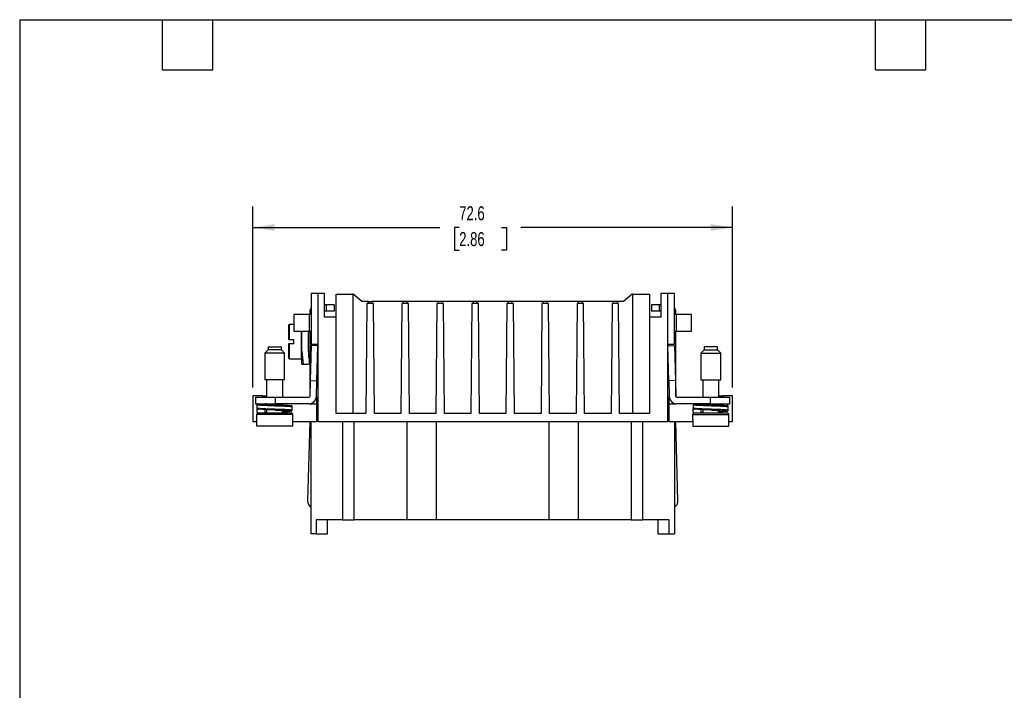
# Model space of a CAD drawing. Header units: millimetres. Extents: x 6 to 273, y 6 to 210.
# Tile 2 of 5: x 6 to 155, y 108 to 210. Entities that reach past the tile are written whole.
import ezdxf

# ---------------------------------------------------------------- set-up
doc = ezdxf.new("R2010")
doc.units = ezdxf.units.MM
doc.linetypes.add('SLD-Solid', pattern=[0])
doc.layers.add('DIMENSIONS', color=140, linetype='SLD-Solid', lineweight=25)
doc.layers.add('TEXT', color=140, linetype='SLD-Solid', lineweight=25)
doc.styles.add('SLDTEXTSTYLE0', font='TXT', dxfattribs={"width": 0.7})
doc.dimstyles.new('SLDDIMSTYLE2', dxfattribs={"dimtxt": 2.158008, "dimasz": 3.302, "dimexe": 0, "dimexo": 0.0625, "dimgap": 0.539502, "dimtad": 0, "dimtih": 1, "dimtoh": 1, "dimrnd": 1e-09, "dimzin": 12, "dimdsep": 46, "dimtxsty": 'SLDTEXTSTYLE0', "dimsah": 1, "dimcen": 0.09, "dimadec": 0, "dimazin": 3, "dimtfac": 1, "dimtofl": 0, "dimtmove": 0, "dimatfit": 3, "dimfxl": 0, "dimfrac": 2, "dimtolj": 1, "dimtzin": 12, "dimarcsym": 0})

# ---------------------------------------------------------------- blocks, each defined once
blk = doc.blocks.new('_D_6')
at = {"layer": 'DIMENSIONS'}
for p, q in [((41.65, 153.84), (41.65, 181.25)), ((114.25, 153.84), (114.25, 181.25)), ((41.65, 178.07), (69.95, 178.07)), ((72.87, 178.07), (72.14, 178.07)), ((72.14, 178.07), (72.14, 174.64)), ((79.28, 178.07), (80.01, 178.07)), ((80.01, 178.07), (80.01, 174.64)), ((114.25, 178.07), (82.21, 178.07)), ((72.14, 174.64), (72.87, 174.64)), ((80.01, 174.64), (79.28, 174.64))]:
    blk.add_line(p, q, dxfattribs=at)
for points in [[(41.65, 178.07), (44.95, 177.56), (44.95, 178.58)], [(114.25, 178.07), (110.95, 178.58), (110.95, 177.56)]]:
    blk.add_solid(points, dxfattribs=at)
at = {"layer": 'DIMENSIONS', "char_height": 2.117, "attachment_point": 1, "style": 'SLDTEXTSTYLE0'}
for s, insert in [('72.6', (72.87, 181.28)), ('2.86', (72.87, 177.37))]:
    blk.add_mtext(s, dxfattribs=dict(at, insert=insert))

msp = doc.modelspace()

# ---------------------------------------------------------------- linework, layer by layer
for p, q in [((50.45, 168.07), (50.45, 160.39)), ((51.45, 168.07), (50.45, 168.07)), ((51.45, 168.07), (51.45, 160.39)), ((52.5, 168.07), (51.45, 168.07)), ((52.5, 164.47), (52.5, 168.07)), ((54.25, 167.97), (56.75, 167.97)), ((54.25, 164.47), (54.25, 167.97)), ((56.75, 167.97), (56.75, 149.87)), ((56.839, 167.97), (56.75, 167.97)), ((58.15, 166.87), (56.839, 167.97)), ((99.061, 167.97), (97.75, 166.87)), ((99.15, 167.97), (99.061, 167.97)), ((99.15, 149.87), (99.15, 167.97)), ((99.15, 167.97), (101.65, 167.97)), ((101.65, 167.97), (101.65, 164.47)), ((103.4, 168.07), (103.4, 164.47)), ((104.45, 168.07), (103.4, 168.07)), ((104.45, 160.39), (104.45, 168.07)), ((105.45, 168.07), (104.45, 168.07)), ((105.45, 160.39), (105.45, 168.07)), ((52.75, 166.37), (52.5, 166.37)), ((52.75, 166.37), (52.75, 165.37)), ((53.95, 166.37), (52.75, 166.37)), ((53.95, 166.37), (53.95, 165.37)), ((59.146, 166.87), (58.15, 166.87)), ((58.9, 166.57), (58.75, 149.87)), ((59.9, 166.57), (58.9, 166.57)), ((59.146, 166.57), (59.146, 166.87)), ((59.146, 166.87), (59.655, 166.87)), ((59.655, 166.87), (59.655, 166.57)), ((64.446, 166.87), (59.655, 166.87)), ((60.05, 149.87), (59.9, 166.57)), ((64.2, 166.57), (64.05, 149.87)), ((65.2, 166.57), (64.2, 166.57)), ((64.446, 166.57), (64.446, 166.87)), ((64.955, 166.87), (64.446, 166.87)), ((64.955, 166.87), (64.955, 166.57)), ((69.746, 166.87), (64.955, 166.87)), ((65.35, 149.87), (65.2, 166.57)), ((69.5, 166.57), (69.35, 149.87)), ((70.5, 166.57), (69.5, 166.57)), ((69.746, 166.57), (69.746, 166.87)), ((70.255, 166.87), (69.746, 166.87)), ((70.255, 166.87), (70.255, 166.57)), ((75.046, 166.87), (70.255, 166.87)), ((70.65, 149.87), (70.5, 166.57)), ((74.8, 166.57), (74.65, 149.87)), ((75.8, 166.57), (74.8, 166.57)), ((75.046, 166.57), (75.046, 166.87)), ((75.555, 166.87), (75.046, 166.87)), ((75.555, 166.87), (75.555, 166.57)), ((80.346, 166.87), (75.555, 166.87)), ((75.95, 149.87), (75.8, 166.57)), ((80.1, 166.57), (79.95, 149.87)), ((81.1, 166.57), (80.1, 166.57)), ((80.346, 166.57), (80.346, 166.87)), ((80.855, 166.87), (80.346, 166.87)), ((80.855, 166.87), (80.855, 166.57)), ((85.646, 166.87), (80.855, 166.87)), ((81.25, 149.87), (81.1, 166.57)), ((85.4, 166.57), (85.25, 149.87)), ((86.4, 166.57), (85.4, 166.57)), ((85.646, 166.57), (85.646, 166.87)), ((86.155, 166.87), (85.646, 166.87)), ((86.155, 166.87), (86.155, 166.57)), ((90.946, 166.87), (86.155, 166.87)), ((86.55, 149.87), (86.4, 166.57)), ((90.7, 166.57), (90.55, 149.87)), ((91.7, 166.57), (90.7, 166.57)), ((90.946, 166.57), (90.946, 166.87)), ((91.455, 166.87), (90.946, 166.87)), ((91.455, 166.87), (91.455, 166.57)), ((96.246, 166.87), (91.455, 166.87)), ((91.85, 149.87), (91.7, 166.57)), ((96, 166.57), (95.85, 149.87)), ((97, 166.57), (96, 166.57)), ((96.246, 166.57), (96.246, 166.87)), ((96.755, 166.87), (96.246, 166.87)), ((96.755, 166.87), (96.755, 166.57)), ((97.75, 166.87), (96.755, 166.87)), ((97.15, 149.87), (97, 166.57)), ((101.95, 166.37), (101.95, 165.37)), ((103.15, 166.37), (101.95, 166.37)), ((103.15, 166.37), (103.15, 165.37)), ((103.4, 166.37), (103.15, 166.37)), ((47.85, 164.87), (47.85, 162.37)), ((50.15, 164.87), (47.85, 164.87)), ((50.15, 164.87), (50.15, 162.37)), ((50.45, 164.87), (50.15, 164.87)), ((50.25, 165.27), (50.25, 164.87)), ((52.75, 165.37), (52.5, 165.37)), ((54.25, 164.47), (52.5, 164.47)), ((53.95, 165.37), (52.75, 165.37)), ((54.25, 149.87), (54.25, 164.47)), ((101.65, 164.47), (101.65, 149.87)), ((103.4, 164.47), (101.65, 164.47)), ((103.15, 165.37), (101.95, 165.37)), ((103.4, 165.37), (103.15, 165.37)), ((105.75, 164.87), (105.45, 164.87)), ((105.65, 164.87), (105.65, 165.27)), ((105.75, 162.37), (105.75, 164.87)), ((108.05, 164.87), (105.75, 164.87)), ((108.05, 162.37), (108.05, 164.87)), ((47.85, 163.37), (47.15, 163.37)), ((47.15, 163.37), (47.15, 161.115)), ((47.079, 161.119), (47.15, 161.115)), ((47.15, 161.115), (47.85, 161.078)), ((47.85, 162.37), (50.15, 162.37)), ((47.85, 160.462), (47.85, 161.078)), ((48.95, 162.37), (48.95, 158.17)), ((49.068, 162.37), (49.05, 162.195)), ((49.05, 162.195), (49.05, 162.37)), ((49.05, 159.346), (49.05, 162.195)), ((50.05, 161.954), (50.089, 162.37)), ((50.05, 159.587), (50.05, 161.954)), ((50.25, 162.22), (50.075, 162.22)), ((50.15, 162.37), (50.45, 162.37)), ((50.25, 162.37), (50.25, 157.453)), ((105.45, 162.37), (105.75, 162.37)), ((105.65, 155.57), (105.65, 162.37)), ((105.75, 162.37), (108.05, 162.37)), ((43.95, 159.535), (43.45, 159.035)), ((43.95, 159.976), (43.95, 159.535)), ((43.95, 159.976), (45.95, 159.976)), ((44.95, 159.535), (43.95, 159.535)), ((45.95, 159.535), (44.95, 159.535)), ((45.95, 159.535), (45.95, 159.976)), ((46.45, 159.035), (45.95, 159.535)), ((47.85, 160.462), (47.15, 160.426)), ((47.15, 160.426), (47.15, 160.426)), ((47.15, 160.426), (47.15, 158.17)), ((50.45, 160.17), (50.315, 154.872)), ((50.45, 160.39), (51.45, 160.39)), ((51.45, 160.145), (50.45, 160.17)), ((51.25, 160.39), (51.25, 160.15)), ((51.314, 154.847), (51.45, 160.145)), ((51.45, 160.39), (51.45, 148.67)), ((104.45, 148.67), (104.45, 160.39)), ((104.45, 160.39), (105.45, 160.39)), ((104.451, 160.145), (105.45, 160.17)), ((104.587, 154.847), (104.451, 160.145)), ((104.65, 160.15), (104.65, 160.39)), ((105.45, 160.17), (105.586, 154.872)), ((109.95, 159.535), (109.45, 159.035)), ((109.95, 159.976), (109.95, 159.535)), ((111.95, 159.976), (109.95, 159.976)), ((109.95, 159.535), (110.95, 159.535)), ((110.95, 159.535), (111.95, 159.535)), ((111.95, 159.535), (111.95, 159.976)), ((112.45, 159.035), (111.95, 159.535)), ((43.45, 159.035), (43.45, 154.976)), ((46.45, 159.035), (43.45, 159.035)), ((46.45, 154.976), (46.45, 159.035)), ((47.15, 158.17), (48.95, 158.17)), ((49.05, 157.37), (49.05, 159.346)), ((50.075, 159.32), (50.25, 159.32)), ((109.45, 159.035), (109.45, 154.976)), ((109.45, 159.035), (112.45, 159.035)), ((112.45, 154.976), (112.45, 159.035)), ((49.246, 157.37), (49.915, 157.37)), ((50.25, 157.37), (50.25, 157.453)), ((50.25, 157.37), (50.25, 155.57)), ((50.25, 155.57), (50.25, 152.87)), ((50.332, 155.57), (50.25, 155.57)), ((105.568, 155.57), (105.65, 155.57)), ((105.65, 152.87), (105.65, 155.57)), ((46.45, 154.976), (43.45, 154.976)), ((43.725, 154.976), (43.725, 152.37)), ((46.175, 152.37), (46.175, 154.976)), ((50.315, 154.872), (50.253, 152.468)), ((50.315, 154.872), (51.314, 154.847)), ((51.253, 152.442), (51.314, 154.847)), ((105.586, 154.872), (104.587, 154.847)), ((104.587, 154.847), (104.648, 152.442)), ((105.586, 154.872), (105.648, 152.468)), ((109.45, 154.976), (112.45, 154.976)), ((109.725, 154.976), (109.725, 152.37)), ((112.175, 152.37), (112.175, 154.976)), ((41.65, 152.57), (41.65, 148.67)), ((43.15, 152.57), (41.65, 152.57)), ((42.05, 152.37), (42.05, 151.37)), ((42.05, 152.37), (45.05, 152.37)), ((43.15, 152.57), (43.65, 152.57)), ((43.15, 152.37), (43.15, 152.57)), ((43.65, 152.37), (43.65, 152.57)), ((45.05, 151.37), (45.05, 152.37)), ((45.05, 152.37), (50.153, 152.37)), ((50.25, 152.87), (50.25, 152.47)), ((50.263, 152.87), (50.25, 152.87)), ((51.25, 152.396), (51.25, 148.67)), ((104.65, 148.67), (104.65, 152.396)), ((105.638, 152.87), (105.65, 152.87)), ((105.65, 152.47), (105.65, 152.87)), ((105.748, 152.37), (110.85, 152.37)), ((110.85, 152.37), (110.85, 151.37)), ((110.85, 152.37), (113.85, 152.37)), ((112.25, 152.57), (112.25, 152.37)), ((112.25, 152.57), (112.75, 152.57)), ((114.25, 152.57), (112.75, 152.57)), ((112.75, 152.57), (112.75, 152.37)), ((113.85, 151.37), (113.85, 152.37)), ((114.25, 148.67), (114.25, 152.57)), ((42.05, 151.37), (45.05, 151.37)), ((42.3, 150.126), (42.3, 150.626)), ((42.306, 150.72), (42.306, 151.22)), ((42.558, 150.55), (42.455, 150.57)), ((43.725, 151.37), (43.725, 151.325)), ((50.153, 151.37), (45.05, 151.37)), ((46.175, 151.177), (46.175, 151.37)), ((47.6, 150.426), (47.6, 150.926)), ((50.153, 151.37), (51.25, 151.37)), ((50.25, 151.375), (50.25, 151.37)), ((104.65, 151.37), (105.748, 151.37)), ((105.65, 151.37), (105.65, 151.375)), ((110.85, 151.37), (105.748, 151.37)), ((108.3, 150.126), (108.3, 150.626)), ((108.306, 150.72), (108.306, 151.22)), ((108.558, 150.55), (108.455, 150.57)), ((109.725, 151.37), (109.725, 151.325)), ((110.85, 151.37), (113.85, 151.37)), ((112.175, 151.177), (112.175, 151.37)), ((112.75, 151.37), (112.75, 151.15)), ((113.6, 150.426), (113.6, 150.926)), ((42.2, 149.726), (42.2, 148.976)), ((47.7, 149.726), (42.2, 149.726)), ((43.5, 149.976), (43.5, 150.485)), ((43.725, 150.475), (43.725, 149.976)), ((46.175, 149.976), (46.175, 150.328)), ((47.7, 148.976), (47.7, 149.726)), ((58.75, 149.87), (54.25, 149.87)), ((64.05, 149.87), (60.05, 149.87)), ((69.35, 149.87), (65.35, 149.87)), ((74.65, 149.87), (70.65, 149.87)), ((79.95, 149.87), (75.95, 149.87)), ((85.25, 149.87), (81.25, 149.87)), ((90.55, 149.87), (86.55, 149.87)), ((95.85, 149.87), (91.85, 149.87)), ((101.65, 149.87), (97.15, 149.87)), ((108.2, 149.726), (108.2, 148.976)), ((108.2, 149.726), (113.7, 149.726)), ((109.5, 149.976), (109.5, 150.485)), ((109.725, 150.475), (109.725, 149.976)), ((112.175, 149.976), (112.175, 150.328)), ((112.75, 150.203), (112.75, 149.976)), ((113.7, 148.976), (113.7, 149.726)), ((41.65, 148.67), (42.246, 148.67)), ((42.2, 148.976), (42.246, 148.976)), ((42.246, 147.976), (42.246, 148.976)), ((47.655, 147.976), (42.246, 147.976)), ((47.655, 148.976), (47.7, 148.976)), ((47.655, 148.976), (47.655, 147.976)), ((47.655, 148.67), (51.25, 148.67)), ((50.248, 148.67), (49.933, 136.67)), ((50.45, 131.67), (50.45, 148.67)), ((51.45, 148.67), (51.25, 148.67)), ((51.45, 148.67), (104.45, 148.67)), ((55.218, 148.67), (55.218, 133.77)), ((56.986, 133.77), (56.986, 148.67)), ((64.95, 148.67), (64.95, 133.77)), ((69.45, 133.77), (69.45, 148.67)), ((86.45, 148.67), (86.45, 133.77)), ((90.95, 133.77), (90.95, 148.67)), ((98.915, 148.67), (98.915, 133.77)), ((100.683, 133.77), (100.683, 148.67)), ((104.65, 148.67), (104.45, 148.67)), ((104.65, 148.67), (108.246, 148.67)), ((105.45, 148.67), (105.45, 131.67)), ((105.967, 136.67), (105.653, 148.67)), ((108.246, 148.976), (108.2, 148.976)), ((108.246, 148.976), (108.246, 147.976)), ((108.246, 147.976), (113.655, 147.976)), ((113.7, 148.976), (113.655, 148.976)), ((113.655, 147.976), (113.655, 148.976)), ((113.655, 148.67), (114.25, 148.67)), ((51.243, 133.77), (51.243, 131.67)), ((55.218, 133.77), (51.243, 133.77)), ((52.95, 131.67), (52.95, 133.77)), ((55.218, 133.77), (56.986, 133.77)), ((64.95, 133.77), (56.986, 133.77)), ((69.45, 133.77), (64.95, 133.77)), ((86.45, 133.77), (69.45, 133.77)), ((90.95, 133.77), (86.45, 133.77)), ((98.915, 133.77), (90.95, 133.77)), ((98.915, 133.77), (100.683, 133.77)), ((104.658, 133.77), (100.683, 133.77)), ((102.95, 133.77), (102.95, 131.67)), ((104.658, 131.67), (104.658, 133.77)), ((51.243, 131.67), (50.45, 131.67)), ((51.243, 131.67), (52.95, 131.67)), ((102.95, 131.67), (104.658, 131.67)), ((104.658, 131.67), (105.45, 131.67))]:
    msp.add_line(p, q)
for centre, radius, start, end in [((51.35, 165.27), 1.1, 144.9032, 180), ((104.55, 165.27), 1.1, 0, 35.0968), ((47.15, 163.27), 0.1, 90, 180), ((47.15, 158.27), 0.1, 180, 270), ((48.95, 158.27), 0.1, 270, 0), ((50.15, 152.47), 0.1, 270, 0), ((50.153, 152.47), 0.1, 270, 358.5312), ((50.153, 152.47), 1.1, 270, 358.5312), ((105.748, 152.47), 1.1, 181.4688, 270), ((105.748, 152.47), 0.1, 181.4688, 270), ((105.75, 152.47), 0.1, 180, 270), ((42.45, 149.726), 0.25, 90, 180), ((47.45, 149.726), 0.25, 0, 90), ((108.45, 149.726), 0.25, 90, 180), ((113.45, 149.726), 0.25, 0, 90), ((51.033, 136.641), 1.1, 178.5, 238.02024), ((104.868, 136.641), 1.1, 301.97976, 1.5)]:
    msp.add_arc(centre, radius, start, end)
for points, knots in [([(47.05, 163.27), (47.05, 163.27), (47.05, 163.053), (47.05, 162.263), (47.05, 161.717), (47.05, 161.12)], [0, 0, 0, 0, 0.5, 0.5, 1, 1, 1, 1]), ([(47.05, 161.12), (47.05, 161.12), (47.052, 161.12), (47.056, 161.12), (47.06, 161.12), (47.066, 161.12), (47.073, 161.119), (47.08, 161.119), (47.089, 161.118), (47.098, 161.118), (47.108, 161.117), (47.119, 161.117), (47.13, 161.116), (47.137, 161.116), (47.144, 161.116), (47.15, 161.115)], [0, 0, 0, 0, 0.00003428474, 0.00003428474, 0.00003428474, 0.00006856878, 0.00006856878, 0.00006856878, 0.00010284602, 0.00010284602, 0.00010284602, 0.00013690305, 0.00013690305, 0.00013690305, 0.00015742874, 0.00015742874, 0.00015742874, 0.00015742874]), ([(47.15, 160.426), (47.139, 160.425), (47.128, 160.424), (47.117, 160.424), (47.107, 160.423), (47.097, 160.423), (47.088, 160.422), (47.079, 160.422), (47.072, 160.422), (47.066, 160.421), (47.06, 160.421), (47.055, 160.421), (47.053, 160.421), (47.051, 160.42), (47.05, 160.42), (47.05, 160.42)], [0, 0, 0, 0, 0.00003359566, 0.00003359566, 0.00003359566, 0.00006717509, 0.00006717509, 0.00006717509, 0.00010099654, 0.00010099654, 0.00010099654, 0.00013513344, 0.00013513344, 0.00013513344, 0.00015742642, 0.00015742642, 0.00015742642, 0.00015742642]), ([(47.05, 160.42), (47.05, 159.824), (47.05, 159.278), (47.05, 158.488), (47.05, 158.27), (47.05, 158.27)], [0, 0, 0, 0, 0.5, 0.5, 1, 1, 1, 1]), ([(42.3, 150.626), (42.301, 150.644), (42.301, 150.663), (42.311, 150.68), (42.312, 150.682)], [0, 0, 0, 0, 0.8809429, 1, 1, 1, 1]), ([(42.455, 151.37), (42.42, 151.37), (42.379, 151.356), (42.32, 151.297), (42.306, 151.256), (42.306, 151.22)], [0, 0, 0, 0, 0.5, 0.5, 1, 1, 1, 1]), ([(42.306, 151.22), (42.326, 151.21), (42.409, 151.197), (42.707, 151.172), (42.921, 151.158), (43.302, 151.139), (43.438, 151.133), (43.721, 151.122), (43.867, 151.117), (44.335, 151.1), (44.683, 151.087), (45.378, 151.06), (45.723, 151.047), (46.183, 151.03), (46.325, 151.024), (46.595, 151.013), (46.724, 151.007), (47.082, 150.989), (47.278, 150.976), (47.537, 150.95), (47.6, 150.937), (47.6, 150.926)], [0, 0, 0, 0, 0.125, 0.125, 0.25, 0.25, 0.3125, 0.3125, 0.375, 0.375, 0.5, 0.5, 0.625, 0.625, 0.6875, 0.6875, 0.75, 0.75, 0.875, 0.875, 1, 1, 1, 1]), ([(42.306, 150.72), (42.307, 150.703), (42.311, 150.67), (42.337, 150.626), (42.365, 150.597), (42.385, 150.589), (42.39, 150.587)], [0, 0, 0, 0, 0.3030436, 0.6060873, 0.9091309, 1, 1, 1, 1]), ([(42.306, 150.72), (42.309, 150.719), (42.317, 150.716), (42.34, 150.71), (42.373, 150.705), (42.419, 150.698), (42.48, 150.692), (42.599, 150.68), (42.812, 150.665), (43.159, 150.646), (43.566, 150.627), (43.971, 150.613), (44.459, 150.595), (45.141, 150.569), (46.04, 150.536), (46.688, 150.51), (47.138, 150.485), (47.38, 150.467), (47.529, 150.449), (47.591, 150.437), (47.597, 150.429), (47.6, 150.426)], [0, 0, 0, 0, 0.0174758, 0.036249, 0.0563195, 0.0776872, 0.1003522, 0.1243142, 0.1880299, 0.2517458, 0.3129891, 0.3742261, 0.4166463, 0.5002928, 0.6241347, 0.7479674, 0.7830742, 0.8751156, 0.9225914, 0.9642206, 1, 1, 1, 1]), ([(42.387, 150.587), (42.402, 150.581), (42.424, 150.571), (42.484, 150.563), (42.502, 150.56)], [0, 0, 0, 0, 0.6910868, 1, 1, 1, 1]), ([(42.455, 151.37), (42.484, 151.363), (42.543, 151.347), (42.839, 151.321), (43.266, 151.295), (43.803, 151.271), (44.376, 151.25), (44.769, 151.234), (44.948, 151.227)], [0, 0, 0, 0, 0.1690674, 0.3439946, 0.5189219, 0.6879893, 0.8570567, 1, 1, 1, 1]), ([(44.948, 150.427), (44.769, 150.434), (44.376, 150.45), (43.804, 150.471), (43.264, 150.495), (42.846, 150.521), (42.607, 150.54), (42.563, 150.549), (42.558, 150.55)], [0, 0, 0, 0, 0.1671003, 0.3647396, 0.562379, 0.7668684, 0.9713578, 1, 1, 1, 1]), ([(44.947, 151.227), (44.89, 151.231), (44.671, 151.246), (44.297, 151.27), (43.897, 151.301), (43.593, 151.337), (43.534, 151.359), (43.503, 151.37)], [0, 0, 0, 0, 0.0778542, 0.3025241, 0.5270241, 0.7515073, 1, 1, 1, 1]), ([(44.948, 151.227), (44.988, 151.225), (45.246, 151.215), (45.717, 151.196), (46.304, 151.172), (46.807, 151.149), (47.175, 151.123), (47.371, 151.104), (47.392, 151.095), (47.394, 151.095)], [0, 0, 0, 0, 0.0351532, 0.2274137, 0.4132338, 0.5990538, 0.7913143, 0.9835749, 1, 1, 1, 1]), ([(47.6, 150.926), (47.598, 150.948), (47.592, 150.99), (47.534, 151.063), (47.494, 151.074), (47.461, 151.082), (47.45, 151.084)], [0, 0, 0, 0, 0.1649646, 0.3236599, 0.7716397, 1, 1, 1, 1]), ([(108.3, 150.626), (108.301, 150.644), (108.301, 150.663), (108.311, 150.68), (108.312, 150.682)], [0, 0, 0, 0, 0.8809429, 1, 1, 1, 1]), ([(108.455, 151.37), (108.42, 151.37), (108.379, 151.356), (108.32, 151.297), (108.306, 151.256), (108.306, 151.22)], [0, 0, 0, 0, 0.5, 0.5, 1, 1, 1, 1]), ([(108.306, 151.22), (108.326, 151.21), (108.409, 151.197), (108.707, 151.172), (108.921, 151.158), (109.302, 151.139), (109.438, 151.133), (109.721, 151.122), (109.867, 151.117), (110.335, 151.1), (110.683, 151.087), (111.378, 151.06), (111.723, 151.047), (112.183, 151.03), (112.325, 151.024), (112.595, 151.013), (112.724, 151.007), (113.082, 150.989), (113.278, 150.976), (113.537, 150.95), (113.6, 150.937), (113.6, 150.926)], [0, 0, 0, 0, 0.125, 0.125, 0.25, 0.25, 0.3125, 0.3125, 0.375, 0.375, 0.5, 0.5, 0.625, 0.625, 0.6875, 0.6875, 0.75, 0.75, 0.875, 0.875, 1, 1, 1, 1]), ([(108.306, 150.72), (108.307, 150.703), (108.311, 150.67), (108.337, 150.626), (108.365, 150.597), (108.385, 150.589), (108.39, 150.587)], [0, 0, 0, 0, 0.3030436, 0.6060873, 0.9091309, 1, 1, 1, 1]), ([(108.306, 150.72), (108.309, 150.719), (108.317, 150.716), (108.34, 150.71), (108.373, 150.705), (108.419, 150.698), (108.48, 150.692), (108.599, 150.68), (108.812, 150.665), (109.159, 150.646), (109.566, 150.627), (109.971, 150.613), (110.459, 150.595), (111.141, 150.569), (112.04, 150.536), (112.688, 150.51), (113.138, 150.485), (113.38, 150.467), (113.529, 150.449), (113.591, 150.437), (113.597, 150.429), (113.6, 150.426)], [0, 0, 0, 0, 0.0174758, 0.036249, 0.0563195, 0.0776872, 0.1003522, 0.1243142, 0.1880299, 0.2517458, 0.3129891, 0.3742261, 0.4166463, 0.5002928, 0.6241347, 0.7479674, 0.7830742, 0.8751156, 0.9225914, 0.9642206, 1, 1, 1, 1]), ([(108.387, 150.587), (108.402, 150.581), (108.424, 150.571), (108.484, 150.563), (108.502, 150.56)], [0, 0, 0, 0, 0.6910868, 1, 1, 1, 1]), ([(108.455, 151.37), (108.484, 151.363), (108.543, 151.347), (108.839, 151.321), (109.266, 151.295), (109.803, 151.271), (110.376, 151.25), (110.769, 151.234), (110.948, 151.227)], [0, 0, 0, 0, 0.1690674, 0.3439946, 0.5189219, 0.6879893, 0.8570567, 1, 1, 1, 1]), ([(110.948, 150.427), (110.769, 150.434), (110.376, 150.45), (109.804, 150.471), (109.264, 150.495), (108.846, 150.521), (108.607, 150.54), (108.563, 150.549), (108.558, 150.55)], [0, 0, 0, 0, 0.1671003, 0.3647396, 0.562379, 0.7668684, 0.9713578, 1, 1, 1, 1]), ([(110.947, 151.227), (110.89, 151.231), (110.671, 151.246), (110.297, 151.27), (109.897, 151.301), (109.593, 151.337), (109.534, 151.359), (109.503, 151.37)], [0, 0, 0, 0, 0.0778542, 0.3025241, 0.5270241, 0.7515073, 1, 1, 1, 1]), ([(110.948, 151.227), (110.988, 151.225), (111.246, 151.215), (111.717, 151.196), (112.304, 151.172), (112.807, 151.149), (113.175, 151.123), (113.371, 151.104), (113.392, 151.095), (113.394, 151.095)], [0, 0, 0, 0, 0.0351532, 0.2274137, 0.4132338, 0.5990538, 0.7913143, 0.9835749, 1, 1, 1, 1]), ([(113.6, 150.926), (113.598, 150.948), (113.592, 150.99), (113.534, 151.063), (113.494, 151.074), (113.461, 151.082), (113.45, 151.084)], [0, 0, 0, 0, 0.1649646, 0.3236599, 0.7716397, 1, 1, 1, 1]), ([(42.45, 149.976), (42.415, 149.976), (42.374, 149.991), (42.315, 150.05), (42.3, 150.091), (42.3, 150.126)], [0, 0, 0, 0, 0.5, 0.5, 1, 1, 1, 1]), ([(43.725, 150.028), (43.694, 150.025), (43.565, 150.01), (43.51, 149.992), (43.502, 149.979), (43.5, 149.976)], [0, 0, 0, 0, 0.19763937, 0.81771216, 1, 1, 1, 1]), ([(44.948, 150.427), (45.037, 150.421), (45.289, 150.403), (45.685, 150.376), (46.069, 150.346), (46.336, 150.31), (46.427, 150.277), (46.368, 150.25), (46.228, 150.231), (46.175, 150.225)], [0, 0, 0, 0, 0.0870337, 0.2469999, 0.4068679, 0.5667095, 0.7436404, 0.903506, 1, 1, 1, 1]), ([(47.367, 150.254), (47.403, 150.261), (47.482, 150.275), (47.411, 150.297), (47.186, 150.323), (46.804, 150.349), (46.304, 150.372), (45.717, 150.396), (45.246, 150.415), (44.988, 150.425), (44.948, 150.427)], [0, 0, 0, 0, 0.1149959, 0.2556255, 0.4011292, 0.546633, 0.6872626, 0.8278922, 0.9733959, 1, 1, 1, 1]), ([(44.95, 149.976), (45.613, 149.976), (46.249, 149.976), (47.187, 149.976), (47.45, 149.976), (47.45, 149.976)], [0, 0, 0, 0, 0.5, 0.5, 1, 1, 1, 1]), ([(46.175, 150.175), (46.347, 150.183), (46.704, 150.198), (47.096, 150.224), (47.325, 150.243), (47.362, 150.253), (47.367, 150.254)], [0, 0, 0, 0, 0.2988797, 0.6210602, 0.9432408, 1, 1, 1, 1]), ([(47.423, 150.265), (47.439, 150.267), (47.481, 150.272), (47.567, 150.311), (47.589, 150.388), (47.6, 150.426)], [0, 0, 0, 0, 0.2315585, 0.6155753, 1, 1, 1, 1]), ([(108.45, 149.976), (108.415, 149.976), (108.374, 149.991), (108.315, 150.05), (108.3, 150.091), (108.3, 150.126)], [0, 0, 0, 0, 0.5, 0.5, 1, 1, 1, 1]), ([(108.45, 149.976), (108.451, 149.976), (108.453, 149.976), (108.468, 149.976), (108.493, 149.976), (108.527, 149.976), (108.571, 149.976), (108.664, 149.976), (108.845, 149.976), (109.171, 149.976), (109.568, 149.976), (109.966, 149.976), (110.327, 149.976), (110.636, 149.976), (110.845, 149.976), (110.95, 149.976)], [0, 0, 0, 0, 0.0402625, 0.0802206, 0.1200332, 0.1598609, 0.199864, 0.240201, 0.3700615, 0.5000586, 0.6299192, 0.7599163, 0.8401286, 0.9197287, 1, 1, 1, 1]), ([(109.725, 150.028), (109.694, 150.025), (109.565, 150.01), (109.51, 149.992), (109.502, 149.979), (109.5, 149.976)], [0, 0, 0, 0, 0.1976394, 0.8177122, 1, 1, 1, 1]), ([(110.948, 150.427), (111.037, 150.421), (111.289, 150.403), (111.685, 150.376), (112.069, 150.346), (112.336, 150.31), (112.427, 150.277), (112.368, 150.25), (112.228, 150.231), (112.175, 150.225)], [0, 0, 0, 0, 0.0870337, 0.2469999, 0.4068679, 0.5667095, 0.7436404, 0.903506, 1, 1, 1, 1]), ([(113.367, 150.254), (113.403, 150.261), (113.482, 150.275), (113.411, 150.297), (113.186, 150.323), (112.804, 150.349), (112.304, 150.372), (111.717, 150.396), (111.246, 150.415), (110.988, 150.425), (110.948, 150.427)], [0, 0, 0, 0, 0.1149959, 0.2556255, 0.4011292, 0.546633, 0.6872626, 0.8278922, 0.9733959, 1, 1, 1, 1]), ([(110.95, 149.976), (111.003, 149.976), (111.108, 149.976), (111.264, 149.976), (111.419, 149.976), (111.572, 149.976), (111.723, 149.976), (111.981, 149.976), (112.333, 149.976), (112.73, 149.976), (113.055, 149.976), (113.261, 149.976), (113.378, 149.976), (113.439, 149.976), (113.447, 149.976), (113.45, 149.976)], [0, 0, 0, 0, 0.0402809, 0.0802503, 0.1200668, 0.1598908, 0.1998825, 0.2402001, 0.3700611, 0.5000585, 0.6299195, 0.7599171, 0.8400985, 0.9196988, 1, 1, 1, 1]), ([(112.175, 150.175), (112.347, 150.183), (112.704, 150.198), (113.096, 150.224), (113.325, 150.243), (113.362, 150.253), (113.367, 150.254)], [0, 0, 0, 0, 0.2988797, 0.6210602, 0.9432408, 1, 1, 1, 1]), ([(113.423, 150.265), (113.439, 150.267), (113.481, 150.272), (113.567, 150.311), (113.589, 150.388), (113.6, 150.426)], [0, 0, 0, 0, 0.2315585, 0.6155753, 1, 1, 1, 1])]:
    msp.add_open_spline(points, degree=3, knots=knots)
for points in [[(50.25, 157.453), (50.164, 158.163), (50.091, 158.873), (50.05, 159.587)], [(49.05, 159.346), (49.095, 158.685), (49.165, 158.027), (49.246, 157.37)], [(49.05, 157.37), (49.095, 157.37), (49.165, 157.37), (49.246, 157.37)], [(49.915, 157.37), (50.027, 157.398), (50.139, 157.426), (50.25, 157.453)], [(50.25, 157.37), (50.139, 157.37), (50.027, 157.37), (49.915, 157.37)], [(42.45, 149.976), (42.45, 149.976), (43.571, 149.976), (44.95, 149.976)]]:
    msp.add_open_spline(points, degree=3)
at = {"layer": 'TEXT'}
for p, q in [((6.35, 209.55), (273.05, 209.55)), ((6.35, 209.55), (6.35, 6.35)), ((27.94, 201.93), (27.94, 209.55)), ((35.56, 201.93), (35.56, 209.55)), ((135.89, 201.93), (135.89, 209.55)), ((143.51, 201.93), (143.51, 209.55)), ((27.94, 201.93), (35.56, 201.93)), ((135.89, 201.93), (143.51, 201.93))]:
    msp.add_line(p, q, dxfattribs=at)

# ---------------------------------------------------------------- dimensions: what is measured, and where the dimension line sits
at = {"layer": 'DIMENSIONS'}
dim = msp.add_linear_dim(base=(114.25, 178.07), p1=(41.65, 152.57), p2=(114.25, 152.57), dimstyle='SLDDIMSTYLE2', dxfattribs=at)
dim.commit()
dim.dimension.update_dxf_attribs({"geometry": '_D_6', "text_midpoint": (76.076, 178.07), "dimtype": 160})

doc.saveas('drawing.dxf')
